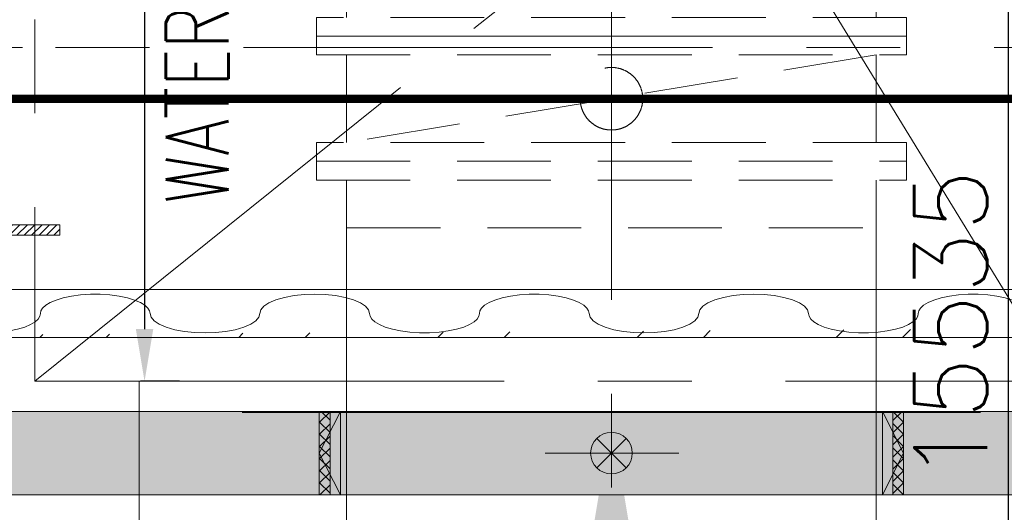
# Model space of a CAD drawing. Header units: inches. Extents: x 0 to 1545919, y 0 to 23143738.
# Tile 61 of 197: x 109968 to 114689, y 136908 to 139271. Entities that reach past the tile are written whole.
import ezdxf

# ---------------------------------------------------------------- set-up
doc = ezdxf.new("R2010")
doc.units = ezdxf.units.IN
doc.header["$LTSCALE"] = 1800
doc.header["$MEASUREMENT"] = 0
doc.linetypes.add('CENTER', pattern=[2, 1.25, -0.25, 0.25, -0.25])
doc.linetypes.add('HIDDEN', pattern=[0.375, 0.25, -0.125])
doc.layers.get('0').update_dxf_attribs({"color": 253, "lineweight": 5})
doc.layers.get('Defpoints').update_dxf_attribs({"lineweight": 18})
for name, color, linetype, lineweight in [('CEN', 8, 'CENTER', 18), ('COL', 1, 'Continuous', 18), ('CONCRETE', 145, 'Continuous', 18), ('CWPIPE', 200, 'CENTER', 18), ('DIM', 4, 'Continuous', 18), ('EQUIP', 8, 'HIDDEN', 9), ('GRID', 251, 'CENTER', 18), ('HATCH-1', 252, 'Continuous', 9), ('STEEL', 231, 'Continuous', 18), ('TEXT', 3, 'Continuous', 18), ('WALL', 6, 'Continuous', 18)]:
    doc.layers.add(name, color=color, linetype=linetype, lineweight=lineweight)
doc.styles.add('ROMANS', font='romans.shx')
doc.dimstyles.new('MAIN', dxfattribs={"dimtxt": 350, "dimasz": 250, "dimexe": 20, "dimexo": 20, "dimgap": 100, "dimtad": 1, "dimdec": 0, "dimzin": 0, "dimdsep": 46, "dimtxsty": 'ROMANS', "dimcen": 0.09, "dimclrd": 256, "dimclre": 9, "dimclrt": 256, "dimadec": 0, "dimazin": 0, "dimtfac": 1, "dimtdec": 0, "dimtofl": 0, "dimtmove": 0, "dimatfit": 3, "dimfxl": 0.18, "dimtolj": 1, "dimtzin": 0, "dimarcsym": 0})
pattern_1 = [(45, (-808582.334, 329149.943), (-29.1681547, 29.1681547), []), (135, (-808582.334, 329149.943), (-29.1681547, -29.1681547), [])]

# ---------------------------------------------------------------- blocks, each defined once
blk = doc.blocks.new('A-ROW COLUMN')
at = {"layer": 'COL'}
h = blk.add_hatch(dxfattribs=at)
h.set_pattern_fill('ANSI31', color=256, scale=200, style=0)
h.set_pattern_definition([(45, (165226.353, 18853.894), (-17.67767, 17.67767), [])])
h.paths.add_polyline_path([(180798.5, 40889.8), (181538.5, 40889.8), (181538.5, 40839.8), (180798.5, 40839.8)])
h.paths.add_polyline_path([(181152.5, 42589.8), (181184.5, 42589.8), (181184.5, 40889.8), (181152.5, 40889.8)])
h.paths.add_polyline_path([(180798.5, 42639.8), (181538.5, 42639.8), (181538.5, 42589.8), (180798.5, 42589.8)])
blk.add_line((181168.5, 40839.8), (181168.5, 42639.8))
at = {"layer": 'CEN'}
for p, q in [((181168.5, 40839.8), (181168.5, 42639.8)), ((180977, 41739.8), (181360.1, 41739.8))]:
    blk.add_line(p, q, dxfattribs=at)
at = {"layer": 'COL'}
for points in [[(180798.5, 42639.8), (181538.5, 42639.8), (181538.5, 42589.8), (180798.5, 42589.8)], [(181152.5, 42589.8), (181184.5, 42589.8), (181184.5, 40889.8), (181152.5, 40889.8)], [(180798.5, 40889.8), (181538.5, 40889.8), (181538.5, 40839.8), (180798.5, 40839.8)]]:
    blk.add_lwpolyline(points, close=True, dxfattribs=at)
blk = doc.blocks.new('*D954')
at = {"layer": 'Defpoints', "color": 0, "transparency": 16777216}
for p in [(110754.5, 145572), (110566.2, 137537), (110754.5, 137537)]:
    blk.add_point(p, dxfattribs=at)
at = {"layer": 'DIM', "color": 9, "lineweight": -2, "transparency": 16777216}
for p, q in [((110734.5, 145572), (110546.2, 145572)), ((110734.5, 137537), (110546.2, 137537))]:
    blk.add_line(p, q, dxfattribs=at)
at = {"layer": 'DIM', "lineweight": -2, "transparency": 16777216}
blk.add_line((110566.2, 145322), (110566.2, 137787), dxfattribs=at)
at = {"layer": 'DIM', "transparency": 16777216}
for points in [[(110524.6, 145322), (110607.9, 145322), (110566.2, 145572)], [(110524.6, 137787), (110607.9, 137787), (110566.2, 137537)]]:
    blk.add_solid(points, dxfattribs=at)
at = {"layer": 'DIM', "transparency": 16777216, "insert": (110291.2, 141554.5), "char_height": 350, "attachment_point": 5, "rotation": 90, "style": 'ROMANS'}
blk.add_mtext('\\A1;8035', dxfattribs=at)
blk = doc.blocks.new('*D955')
at = {"layer": 'Defpoints', "color": 0, "transparency": 16777216}
for p in [(119191.8, 145572), (114145.9, 130037), (114706.6, 130037)]:
    blk.add_point(p, dxfattribs=at)
at = {"layer": 'DIM', "color": 9, "lineweight": -2, "transparency": 16777216}
for p, q in [((119171.8, 145572), (114686.6, 145572)), ((114165.9, 130037), (114726.6, 130037))]:
    blk.add_line(p, q, dxfattribs=at)
at = {"layer": 'DIM', "lineweight": -2, "transparency": 16777216}
blk.add_line((114706.6, 145322), (114706.6, 130287), dxfattribs=at)
at = {"layer": 'DIM', "transparency": 16777216}
for points in [[(114664.9, 145322), (114748.3, 145322), (114706.6, 145572)], [(114664.9, 130287), (114748.3, 130287), (114706.6, 130037)]]:
    blk.add_solid(points, dxfattribs=at)
at = {"layer": 'DIM', "transparency": 16777216, "insert": (114431.6, 137804.5), "char_height": 350, "attachment_point": 5, "rotation": 90, "style": 'ROMANS'}
blk.add_mtext('\\A1;15535', dxfattribs=at)
blk = doc.blocks.new('BFV-2500NB')
for p, q in [((-1270, 620), (1270, 620)), ((-1270, 390), (-1270, 620)), ((1270, 390), (1270, 620)), ((1270, 210), (-1270, -210)), ((-1270, -210), (-1270, 210)), ((0, -210), (0, 210)), ((1270, -210), (1270, 210)), ((-1270, -620), (-1270, -390)), ((1270, -620), (1270, -390)), ((-1270, -620), (1270, -620))]:
    blk.add_line(p, q)
for points in [[(-1415, 300), (1415, 300), (1415, 390), (-1415, 390)], [(-1415, 210), (1415, 210), (1415, 300), (-1415, 300)], [(-1415, -300), (1415, -300), (1415, -210), (-1415, -210)]]:
    blk.add_lwpolyline(points, close=True)
blk.add_lwpolyline([(-1415, -300), (-1415, -390), (1415, -390), (1415, -300)])
blk.add_circle((0, 0), 150)
blk = doc.blocks.new('CW-PIT')
at = {"layer": 'HATCH-1'}
h = blk.add_hatch(dxfattribs=at)
h.set_pattern_fill('AR-CONC', color=256, scale=100, style=0)
h.paths.add_polyline_path([(9200, -7800), (8800, -7800), (8800, -15745), (-5900, -15745), (-5900, -11665), (-7550, -11665), (-7550, -6575), (-10125, -4000), (-14150, -4000), (-14150, -4400), (-10290.7, -4400), (-7950, -6740.7), (-7950, -12065), (-6300, -12065), (-6300, -16145), (9200, -16145)])
at = {"layer": 'CONCRETE'}
blk.add_lwpolyline([(-7550, -6575), (-7550, -11665), (-5900, -11665), (-5900, -15745), (8800, -15745), (8800, -7800), (9200, -7800), (9200, -16145), (-6300, -16145), (-6300, -12065), (-7950, -12065), (-7950, -6740.7), (-10290.7, -4400), (-14150, -4400), (-14150, -4000), (-10125, -4000), (-7550, -6575)], dxfattribs=at)
blk = doc.blocks.new('A$C63BC441C ARCH R0')
at = {"layer": 'EQUIP', "linetype": 'HIDDEN'}
h = blk.add_hatch(dxfattribs=at)
h.set_pattern_fill('ACET-2D-ANSI37', color=256, scale=330, angle=360, style=0)
h.set_pattern_definition(pattern_1)
h.paths.add_polyline_path([(-150, 1349.5), (-150, 1401), (-550, 1401), (-550, 1349.5)])
h = blk.add_hatch(dxfattribs=at)
h.set_pattern_fill('ACET-2D-ANSI37', color=256, scale=330, angle=360, style=0)
h.set_pattern_definition(pattern_1)
h.paths.add_polyline_path([(-550, -1349.5), (-550, -1401), (-150, -1401), (-150, -1349.5)])
for p, q in [((-550, -1401), (-550, 1401)), ((-550, 1401), (-200.1, 1401)), ((-350, 1401), (-550, 1300)), ((-500.1, 1401), (-150, 1401)), ((-350, 1401), (-150, 1300)), ((-150, -1401), (-150, 1401)), ((-550, 1349.5), (-150, 1349.5)), ((-550, 1349.5), (-200.1, 1349.5)), ((-550, 1300), (-150, 1300)), ((-550, 1300), (-200, 1300)), ((-550, -1300), (-150, -1300)), ((-550, -1300), (-150, -1300)), ((-350, -1401), (-550, -1300)), ((-350, -1401), (-150, -1300)), ((-550, -1349.5), (-150, -1349.5)), ((-550, -1349.5), (-150, -1349.5)), ((-550, -1401), (-150, -1401)), ((-500.2, -1401), (-170.7, -1401))]:
    blk.add_line(p, q, dxfattribs=at)

msp = doc.modelspace()

# ---------------------------------------------------------------- hatches: boundary and pattern name
h = msp.add_hatch()
h.set_pattern_fill('ANSI32', color=256, scale=1800, style=0)
edge = h.paths.add_edge_path()
edge.add_line((78593.193, 137747.047), (108740.003, 137747.047))
edge.add_line((78620.003, 137977.047), (108740.003, 137977.047))
edge.add_line((107651.5, 137747.047), (124240.003, 137747.047))
h = msp.add_hatch()
h.set_pattern_fill('ANSI32', color=256, scale=1800, style=0)
edge = h.paths.add_edge_path()
edge.add_line((107651.5, 137747.047), (147370.003, 137747.047))
edge.add_line((124240.003, 137977.047), (147370.003, 137977.047))

# ---------------------------------------------------------------- linework, layer by layer
at = {"layer": 'CEN'}
for p, q in [((110040.003, 145572.047), (110040.003, 137537.047)), ((110040.003, 145572.047), (119540.003, 130037.047)), ((110040.003, 137537.047), (120040.003, 145572.047)), ((112805.003, 143777.047), (112805.003, 130158.04)), ((110040.003, 137537.047), (120040.003, 137537.047)), ((110540.003, 137537.047), (110540.003, 130037.047))]:
    msp.add_line(p, q, dxfattribs=at)
at = {"layer": 'CONCRETE'}
msp.add_line((111035.003, 137387.047), (114575.003, 137387.047), dxfattribs=at)
at = {"layer": 'CWPIPE'}
for p, q in [((111535.003, 138272.047), (111535.003, 136105.657)), ((114075.002, 138272.047), (114075.002, 136105.657))]:
    msp.add_line(p, q, dxfattribs=at)
at = {"layer": 'CWPIPE', "linetype": 'HIDDEN'}
msp.add_solid([(112965.003, 136396.177), (112805.003, 137356.177), (112645.003, 136396.177)], dxfattribs=at)
at = {"layer": 'DIM', "color": 1}
for p, q in [((112734.292, 137262.758), (112875.713, 137121.336)), ((112734.292, 137121.336), (112875.713, 137262.758))]:
    msp.add_line(p, q, dxfattribs=at)
at = {"layer": 'DIM'}
msp.add_line((113127.696, 137192.047), (112487.145, 137192.047), dxfattribs=at)
at = {"layer": 'DIM', "color": 1}
msp.add_circle((112805.002, 137192.047), 100, dxfattribs=at)
at = {"layer": 'GRID'}
msp.add_line((160090.003, 139137.047), (24990.003, 139137.047), dxfattribs=at)
at = {"layer": 'STEEL', "const_width": 40}
msp.add_lwpolyline([(109790.003, 138892.047), (120290.003, 138892.047)], dxfattribs=at)
at = {"layer": 'STEEL', "flags": 128}
msp.add_lwpolyline([(109790.003, 137747.047), (120290.003, 137747.047), (120290.003, 137977.047), (109790.003, 137977.047)], close=True, dxfattribs=at)
for points in [[(111645.273, 137861.447), (111645.273, 137861.547), (111645.273, 137861.547), (111645.273, 137861.547), (111645.273, 137861.547), (111645.273, 137861.547), (111645.273, 137861.547), (111645.273, 137861.547), (111640.573, 137879.047), (111625.973, 137896.447), (111601.673, 137912.747), (111568.273, 137927.147), (111527.373, 137938.947), (111481.073, 137947.547), (111431.873, 137952.747), (111382.273, 137954.347), (111332.573, 137952.747), (111283.373, 137947.547), (111237.073, 137938.947), (111196.173, 137927.147), (111162.773, 137912.747), (111138.473, 137896.447), (111123.873, 137879.047), (111119.173, 137861.547), (111119.173, 137861.547), (111119.173, 137861.547), (111119.173, 137861.547), (111119.173, 137861.547), (111119.173, 137861.547), (111119.173, 137861.547), (111119.173, 137861.447)], [(113749.973, 137861.547), (113749.973, 137861.647), (113749.973, 137861.647), (113749.973, 137861.647), (113749.973, 137861.647), (113749.973, 137861.647), (113749.973, 137861.647), (113749.973, 137861.647), (113745.273, 137879.147), (113730.673, 137896.547), (113706.373, 137912.847), (113672.973, 137927.247), (113632.073, 137939.047), (113585.773, 137947.647), (113536.573, 137952.847), (113486.973, 137954.447), (113437.273, 137952.847), (113388.073, 137947.647), (113341.773, 137939.047), (113300.873, 137927.247), (113267.473, 137912.847), (113243.173, 137896.547), (113228.573, 137879.147), (113223.873, 137861.647), (113223.873, 137861.647), (113223.873, 137861.647), (113223.873, 137861.647), (113223.873, 137861.647), (113223.873, 137861.647), (113223.873, 137861.647), (113223.873, 137861.547)], [(110593.073, 137861.447), (110590.473, 137874.447), (110582.273, 137887.847), (110567.673, 137901.347), (110546.273, 137914.347), (110518.173, 137926.347), (110483.873, 137936.847), (110444.073, 137945.147), (110400.173, 137950.947), (110353.673, 137953.947), (110306.273, 137953.947), (110259.773, 137950.947), (110215.773, 137945.147), (110176.073, 137936.847), (110141.673, 137926.347), (110113.573, 137914.347), (110092.273, 137901.347), (110077.673, 137887.847), (110069.373, 137874.447), (110066.873, 137861.447)], [(112697.773, 137861.447), (112695.173, 137874.447), (112686.973, 137887.847), (112672.373, 137901.347), (112650.973, 137914.347), (112622.873, 137926.347), (112588.573, 137936.847), (112548.773, 137945.147), (112504.873, 137950.947), (112458.373, 137953.947), (112410.973, 137953.947), (112364.473, 137950.947), (112320.473, 137945.147), (112280.773, 137936.847), (112246.373, 137926.347), (112218.273, 137914.347), (112196.973, 137901.347), (112182.373, 137887.847), (112174.073, 137874.447), (112171.573, 137861.447)], [(114802.473, 137861.547), (114799.873, 137874.547), (114791.673, 137887.947), (114777.073, 137901.447), (114755.673, 137914.447), (114727.573, 137926.447), (114693.273, 137936.947), (114653.473, 137945.247), (114609.573, 137951.047), (114563.073, 137954.047), (114515.673, 137954.047), (114469.173, 137951.047), (114425.173, 137945.247), (114385.473, 137936.947), (114351.073, 137926.447), (114322.973, 137914.447), (114301.673, 137901.447), (114287.073, 137887.947), (114278.773, 137874.547), (114276.273, 137861.547)], [(109790.003, 137769.047), (109827.373, 137769.047), (109873.973, 137772.047), (109917.873, 137777.847), (109957.573, 137786.147), (109991.973, 137796.647), (110020.073, 137808.647), (110041.373, 137821.647), (110055.973, 137835.147), (110064.273, 137848.547), (110066.873, 137861.447)], [(110593.073, 137861.447), (110593.073, 137861.447), (110593.073, 137861.447), (110593.073, 137861.447), (110593.073, 137861.447), (110593.073, 137861.447), (110593.073, 137861.447), (110593.073, 137861.447), (110597.773, 137843.947), (110612.373, 137826.647), (110636.773, 137810.247), (110670.173, 137795.847), (110710.973, 137784.047), (110757.273, 137775.447), (110806.473, 137770.347), (110856.173, 137768.647), (110905.773, 137770.347), (110954.973, 137775.447), (111001.273, 137784.047), (111042.173, 137795.847), (111075.573, 137810.247), (111099.973, 137826.647), (111114.473, 137843.947), (111119.173, 137861.447)], [(111645.273, 137861.447), (111647.873, 137848.547), (111656.073, 137835.147), (111670.773, 137821.647), (111692.073, 137808.647), (111720.173, 137796.647), (111754.573, 137786.147), (111794.273, 137777.847), (111838.173, 137772.047), (111884.673, 137769.047), (111932.073, 137769.047), (111978.673, 137772.047), (112022.573, 137777.847), (112062.273, 137786.147), (112096.673, 137796.647), (112124.773, 137808.647), (112146.073, 137821.647), (112160.673, 137835.147), (112168.973, 137848.547), (112171.573, 137861.447)], [(112697.773, 137861.447), (112697.773, 137861.447), (112697.773, 137861.447), (112697.773, 137861.447), (112697.773, 137861.447), (112697.773, 137861.447), (112697.773, 137861.447), (112697.773, 137861.447), (112702.473, 137843.947), (112717.073, 137826.647), (112741.473, 137810.247), (112774.873, 137795.847), (112815.673, 137784.047), (112861.973, 137775.447), (112911.173, 137770.347), (112960.873, 137768.647), (113010.473, 137770.347), (113059.673, 137775.447), (113105.973, 137784.047), (113146.873, 137795.847), (113180.273, 137810.247), (113204.673, 137826.647), (113219.173, 137843.947), (113223.873, 137861.447)], [(113749.973, 137861.547), (113752.573, 137848.647), (113760.773, 137835.247), (113775.473, 137821.747), (113796.773, 137808.747), (113824.873, 137796.747), (113859.273, 137786.247), (113898.973, 137777.947), (113942.873, 137772.147), (113989.373, 137769.147), (114036.773, 137769.147), (114083.373, 137772.147), (114127.273, 137777.947), (114166.973, 137786.247), (114201.373, 137796.747), (114229.473, 137808.747), (114250.773, 137821.747), (114265.373, 137835.247), (114273.673, 137848.647), (114276.273, 137861.547)]]:
    msp.add_lwpolyline(points, dxfattribs=at)
at = {"layer": 'WALL'}
msp.add_line((107651.5, 137747.047), (124240.003, 137747.047), dxfattribs=at)

# ---------------------------------------------------------------- block references
at = {"linetype": 'HIDDEN'}
msp.add_blockref('CW-PIT', (115040.003, 153137.047), dxfattribs=at)
at = {"rotation": 90}
msp.add_blockref('A$C63BC441C ARCH R0', (112805.003, 137542.047), dxfattribs=at)
at = {"layer": 'COL'}
msp.add_blockref('A-ROW COLUMN', (-71378.529, 97397.294), dxfattribs=at)
at = {"layer": 'EQUIP'}
msp.add_blockref('BFV-2500NB', (112805.003, 138892.047), dxfattribs=at)

# ---------------------------------------------------------------- texts
at = {"layer": 'TEXT', "style": 'ROMANS', "width": 0.75}
msp.add_text('WATER BOX HANDLING', height=300, rotation=90, dxfattribs=at).set_placement((110968.513, 138388.85))

# ---------------------------------------------------------------- dimensions: what is measured, and where the dimension line sits
at = {"layer": 'DIM'}
for base, p1, p2, picture, middle in [((110566.242, 137537.047), (110754.455, 145572.047), (110754.455, 137537.047), '*D954', (110291.242, 141554.547)), ((114706.594, 130037.047), (119191.803, 145572.047), (114145.942, 130037.047), '*D955', (114431.594, 137804.547))]:
    dim = msp.add_linear_dim(base=base, p1=p1, p2=p2, angle=90, dimstyle='MAIN', override={"dimtmove": 0}, dxfattribs=at)
    dim.commit()
    dim.dimension.update_dxf_attribs({"geometry": picture, "text_midpoint": middle})

doc.saveas('drawing.dxf')
